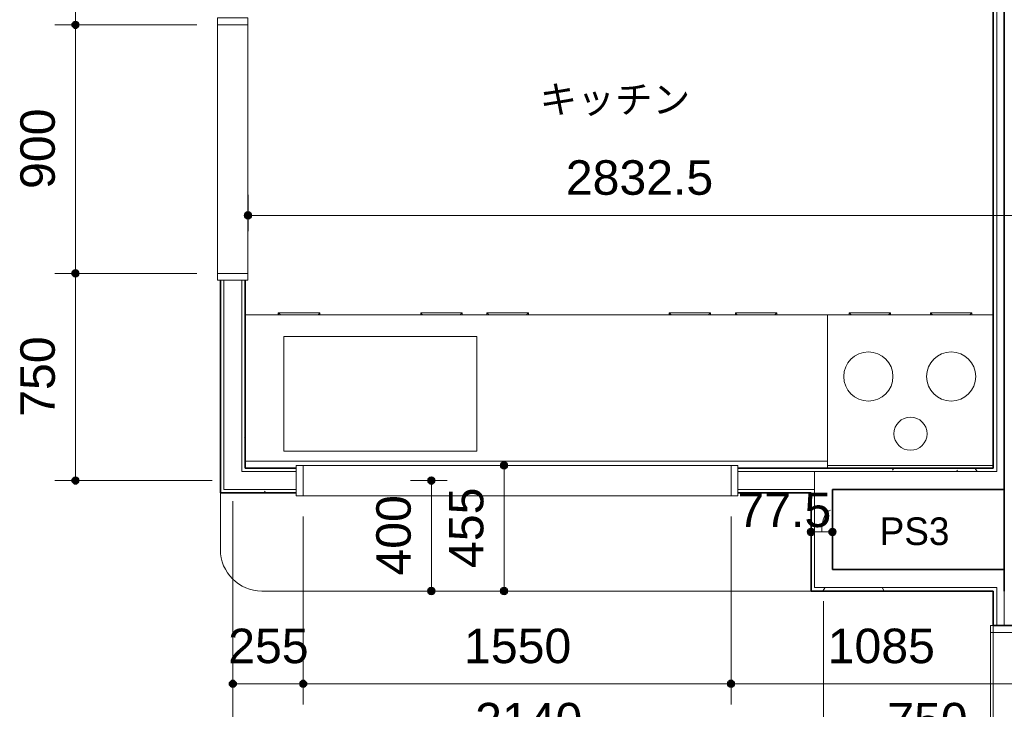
# Model space of a CAD drawing. Header units: millimetres. Extents: x -6159 to 97970, y -8550 to 14941.
# Tile 16 of 37: x 26415 to 29982, y -3255 to -758. Entities that reach past the tile are written whole.
import ezdxf

# ---------------------------------------------------------------- set-up
doc = ezdxf.new("R2010")
doc.units = ezdxf.units.MM
for name, color, linetype, lineweight in [('A-ANNO-DIMS', 211, 'Continuous', 9), ('A-ANNO-DIMS-50', 211, 'Continuous', 9), ('A-AREA-IDEN', 2, 'Continuous', 9), ('A-GENM', 13, 'Continuous', 18), ('A-GLAZ', 151, 'Continuous', 18), ('A-WALL', 113, 'Continuous', 18), ('A-WALL-PATT', 111, 'Continuous', 35), ('I-FURN', 30, 'Continuous', 18), ('P-SANR-FIXT', 6, 'Continuous', 18)]:
    doc.layers.add(name, color=color, linetype=linetype, lineweight=lineweight)
doc.styles.add('Arial', font='arial.ttf', dxfattribs={"height": 125})
doc.styles.add('MS UI Gothic', font='MS UI Gothic.ttf', dxfattribs={"height": 100})
doc.dimstyles.new('点線_-_2_5_mm', dxfattribs={"dimscale": 304.8, "dimtxt": 127.532425, "dimasz": 0.328084, "dimexe": 0.246063, "dimexo": 0.246063, "dimgap": 0.123031, "dimtad": 1, "dimdec": 1, "dimrnd": 0.1, "dimdsep": 46, "dimtxsty": 'Arial', "dimblk1": 'DOTSMALL', "dimblk2": 'DOTSMALL', "dimsah": 1, "dimcen": 0.09, "dimazin": 0, "dimtfac": 1, "dimtdec": 4, "dimtix": 1, "dimtmove": 0, "dimatfit": 3, "dimfxl": 1, "dimtvp": 1, "dimtolj": 1, "dimtzin": 0, "dimarcsym": 2})
doc.dimstyles.new('点線_-_2_5_mm_2', dxfattribs={"dimscale": 304.8, "dimtxt": 127.532425, "dimasz": 0.328084, "dimexe": 0.246063, "dimexo": 0.246063, "dimgap": 0.123031, "dimtad": 1, "dimdec": 1, "dimrnd": 0.1, "dimdsep": 46, "dimtxsty": 'Arial', "dimblk1": 'DOTSMALL', "dimblk2": 'DOTSMALL', "dimsah": 1, "dimcen": 0.09, "dimazin": 0, "dimtfac": 1, "dimtdec": 4, "dimtix": 1, "dimtmove": 1, "dimatfit": 3, "dimfxl": 1, "dimtvp": 1, "dimtolj": 1, "dimtzin": 0, "dimarcsym": 2})
pattern_1 = [(0, (21983.56, 0), (406.4, 101.6), [16.764, -288.036, 16.764, -288.036, -1625.6]), (0, (21983.56, 0), (406.4, 101.6), [-609.6, 16.764, -592.836, 16.764, -288.036, -711.2]), (0, (21983.56, 0), (406.4, 101.6), [-1524, 16.764, -186.436, 16.764, -491.236]), (120, (22135.96, 50.8), (-291.1882, 301.1527), [16.764, -288.036, 16.764, -288.036, -1625.6]), (120, (22135.96, 50.8), (-291.1882, 301.1527), [-609.6, 16.764, -592.836, 16.764, -288.036, -711.2]), (120, (22135.96, 50.8), (-291.1882, 301.1527), [-1524, 16.764, -186.436, 16.764, -491.236]), (240, (22186.76, 254), (-115.2118, -402.7527), [16.764, -288.036, 16.764, -288.036, -1625.6]), (240, (22186.76, 254), (-115.2118, -402.7527), [-609.6, 16.764, -592.836, 16.764, -288.036, -711.2]), (240, (22186.76, 254), (-115.2118, -402.7527), [-1524, 16.764, -186.436, 16.764, -491.236])]

# ---------------------------------------------------------------- blocks, each defined once
blk = doc.blocks.new('引違い腰窓_2枚 - W1100H1200-625735-印刷用2FL')
at = {"layer": 'A-GLAZ'}
for p, q in [((0, 267.5), (0, -307.5)), ((-595, 107.5), (595, 107.5)), ((-595, 92.5), (-595, 107.5)), ((595, 107.5), (595, 92.5)), ((-550, 40), (550, 40)), ((-575, -40), (-575, -142.5)), ((-550, -40), (550, -40)), ((-550, -142.5), (-550, -40)), ((550, -40), (550, -142.5)), ((575, -142.5), (575, -40)), ((-550, -142.5), (-575, -142.5)), ((-575, -142.5), (-550, -142.5)), ((550, -142.5), (-550, -142.5)), ((550, -142.5), (575, -142.5))]:
    blk.add_line(p, q, dxfattribs=at)
at = {"layer": 'A-GLAZ', "lineweight": 25}
for p, q in [((-575, 40), (-575, -40)), ((-550, 40), (-575, 40)), ((-550, -40), (-550, 40)), ((550, -40), (550, 40)), ((550, 40), (575, 40)), ((575, 40), (575, -40)), ((-550, 30), (-510, 30)), ((-510, 0), (-550, 0)), ((-510, 30), (-510, 0)), ((-20, 15), (-510, 15)), ((-20, 0), (-20, 30)), ((-20, 30), (20, 30)), ((-20, 0), (-20, -30)), ((20, 0), (-20, 0)), ((20, 30), (20, 0)), ((20, -30), (20, 0)), ((510, 0), (510, -30)), ((550, 0), (510, 0)), ((-20, -30), (20, -30)), ((20, -15), (510, -15)), ((510, -30), (550, -30)), ((-575, -40), (-550, -40)), ((575, -40), (550, -40))]:
    blk.add_line(p, q, dxfattribs=at)
blk = doc.blocks.new('開口枠 - 鋼製 1 - W900H2200-707614-印刷用2FL')
at = {"layer": 'A-GENM'}
for p, q in [((-350, 55), (600, 55)), ((-350, 55), (-350, -55)), ((-325, -55), (-325, 55)), ((575, -55), (575, 55)), ((600, -55), (600, 55)), ((-350, -55), (600, -55))]:
    blk.add_line(p, q, dxfattribs=at)
blk = doc.blocks.new('システムキッチンIH - システムキッチンIH_W2710-574555-印刷用2FL')
at = {"layer": 'P-SANR-FIXT'}
for p, q in [((-600, 555), (-2710, 555)), ((-2589.3, 562.6), (-2591.3, 562.6)), ((-2591.3, 562.6), (-2591.3, 555)), ((-2439.3, 562.6), (-2589.3, 562.6)), ((-2589.3, 562.6), (-2589.3, 555)), ((-2439.3, 555), (-2439.3, 562.6)), ((-1924.3, 562.6), (-2074.3, 562.6)), ((-2074.3, 562.6), (-2074.3, 555)), ((-1924.3, 555), (-1924.3, 562.6)), ((-1684.3, 562.6), (-1834.3, 562.6)), ((-1834.3, 562.6), (-1834.3, 555)), ((-1684.3, 555), (-1684.3, 562.6)), ((-1024.3, 562.6), (-1174.3, 562.6)), ((-1174.3, 562.6), (-1174.3, 555)), ((-1024.3, 555), (-1024.3, 562.6)), ((-784.3, 562.6), (-934.3, 562.6)), ((-934.3, 562.6), (-934.3, 555)), ((-784.3, 555), (-784.3, 562.6)), ((0, 555), (-600, 555)), ((-600, 555), (-600, 25)), ((-600, 25), (-600, 555)), ((-522.2, 562.6), (-522.2, 555)), ((-372.2, 562.6), (-522.2, 562.6)), ((-372.2, 555), (-372.2, 562.6)), ((-227.7, 562.6), (-227.7, 555)), ((-77.7, 562.6), (-227.7, 562.6)), ((-77.7, 555), (-77.7, 562.6)), ((-2570.5, 476.4), (-2570.5, 61.5)), ((-1870.5, 476.4), (-2570.5, 476.4)), ((-1870.5, 61.5), (-1870.5, 476.4)), ((-2570.5, 61.5), (-1870.5, 61.5)), ((-600, 25), (-2710, 25)), ((-600, 25), (-600, 0)), ((0, 9.8), (-600, 9.8)), ((-600, 9.8), (-600, 0))]:
    blk.add_line(p, q, dxfattribs=at)
for centre, radius, start, end in [((-452.5, 331.7), 89.1, 0, 180), ((-152.5, 331.7), 89.1, 0, 180), ((-452.5, 331.7), 89.1, 180, 360), ((-152.5, 331.7), 89.1, 180, 360), ((-300, 124.5), 60, 0, 180), ((-300, 124.5), 60, 180, 360)]:
    blk.add_arc(centre, radius, start, end, dxfattribs=at)
for points, knots in [([(-2591.3, 562.6), (-2591.3, 562.6), (-2591.3, 562.5), (-2591, 562.2), (-2590.7, 561.9), (-2590.4, 561.6), (-2590.1, 561.4), (-2590, 561.2), (-2589.9, 561.1)], [0, 0, 0, 0, 0.0833333, 0.125, 0.1666667, 0.2083333, 0.2291667, 0.25, 0.25, 0.25, 0.25]), ([(-2589.3, 562.6), (-2589.3, 562.6), (-2589.2, 562.5), (-2589, 562.2), (-2588.7, 561.9), (-2588.4, 561.6), (-2588.1, 561.4), (-2587.8, 561.1), (-2587.4, 560.6), (-2586.9, 560.2), (-2586.5, 559.8), (-2586.2, 559.5), (-2585.9, 559.2), (-2585.6, 558.9), (-2585.3, 558.6), (-2585, 558.2), (-2584.6, 557.9), (-2584.3, 557.6), (-2584, 557.3), (-2583.7, 556.9), (-2583.3, 556.6), (-2583, 556.3), (-2582.7, 556), (-2582.4, 555.7), (-2582.1, 555.4), (-2581.9, 555.2), (-2581.8, 555.1)], [0, 0, 0, 0, 0.0833333, 0.125, 0.1666667, 0.2083333, 0.2291667, 0.25, 0.2916667, 0.3333333, 0.3541667, 0.375, 0.3958333, 0.4166667, 0.4375, 0.4583333, 0.4791667, 0.5, 0.5208333, 0.5416667, 0.5625, 0.5833333, 0.6041667, 0.625, 0.6458333, 0.6666667, 0.6666667, 0.6666667, 0.6666667]), ([(-2439.3, 562.6), (-2439.3, 562.6), (-2439.4, 562.5), (-2439.7, 562.2), (-2440, 561.9), (-2440.3, 561.6), (-2440.6, 561.4), (-2440.9, 561.1), (-2441.3, 560.6), (-2441.7, 560.2), (-2442.1, 559.8), (-2442.4, 559.5), (-2442.7, 559.2), (-2443, 558.9), (-2443.3, 558.6), (-2443.7, 558.2), (-2444, 557.9), (-2444.3, 557.6), (-2444.7, 557.3), (-2445, 556.9), (-2445.3, 556.6), (-2445.6, 556.3), (-2445.9, 556), (-2446.2, 555.7), (-2446.5, 555.4), (-2446.7, 555.2), (-2446.8, 555.1)], [0, 0, 0, 0, 0.0833333, 0.125, 0.1666667, 0.2083333, 0.2291667, 0.25, 0.2916667, 0.3333333, 0.3541667, 0.375, 0.3958333, 0.4166667, 0.4375, 0.4583333, 0.4791667, 0.5, 0.5208333, 0.5416667, 0.5625, 0.5833333, 0.6041667, 0.625, 0.6458333, 0.6666667, 0.6666667, 0.6666667, 0.6666667]), ([(-2074.3, 562.6), (-2074.3, 562.6), (-2074.2, 562.5), (-2074, 562.2), (-2073.7, 561.9), (-2073.4, 561.6), (-2073.1, 561.4), (-2072.8, 561.1), (-2072.4, 560.6), (-2071.9, 560.2), (-2071.5, 559.8), (-2071.2, 559.5), (-2070.9, 559.2), (-2070.6, 558.9), (-2070.3, 558.6), (-2070, 558.2), (-2069.6, 557.9), (-2069.3, 557.6), (-2069, 557.3), (-2068.7, 556.9), (-2068.3, 556.6), (-2068, 556.3), (-2067.7, 556), (-2067.4, 555.7), (-2067.1, 555.4), (-2066.9, 555.2), (-2066.8, 555.1)], [0, 0, 0, 0, 0.0833333, 0.125, 0.1666667, 0.2083333, 0.2291667, 0.25, 0.2916667, 0.3333333, 0.3541667, 0.375, 0.3958333, 0.4166667, 0.4375, 0.4583333, 0.4791667, 0.5, 0.5208333, 0.5416667, 0.5625, 0.5833333, 0.6041667, 0.625, 0.6458333, 0.6666667, 0.6666667, 0.6666667, 0.6666667]), ([(-1924.3, 562.6), (-1924.3, 562.6), (-1924.4, 562.5), (-1924.7, 562.2), (-1925, 561.9), (-1925.3, 561.6), (-1925.6, 561.4), (-1925.9, 561.1), (-1926.3, 560.6), (-1926.7, 560.2), (-1927.1, 559.8), (-1927.4, 559.5), (-1927.7, 559.2), (-1928, 558.9), (-1928.3, 558.6), (-1928.7, 558.2), (-1929, 557.9), (-1929.3, 557.6), (-1929.7, 557.3), (-1930, 556.9), (-1930.3, 556.6), (-1930.6, 556.3), (-1930.9, 556), (-1931.2, 555.7), (-1931.5, 555.4), (-1931.7, 555.2), (-1931.8, 555.1)], [0, 0, 0, 0, 0.0833333, 0.125, 0.1666667, 0.2083333, 0.2291667, 0.25, 0.2916667, 0.3333333, 0.3541667, 0.375, 0.3958333, 0.4166667, 0.4375, 0.4583333, 0.4791667, 0.5, 0.5208333, 0.5416667, 0.5625, 0.5833333, 0.6041667, 0.625, 0.6458333, 0.6666667, 0.6666667, 0.6666667, 0.6666667]), ([(-1834.3, 562.6), (-1834.3, 562.6), (-1834.2, 562.5), (-1834, 562.2), (-1833.7, 561.9), (-1833.4, 561.6), (-1833.1, 561.4), (-1832.8, 561.1), (-1832.4, 560.6), (-1831.9, 560.2), (-1831.5, 559.8), (-1831.2, 559.5), (-1830.9, 559.2), (-1830.6, 558.9), (-1830.3, 558.6), (-1830, 558.2), (-1829.6, 557.9), (-1829.3, 557.6), (-1829, 557.3), (-1828.7, 556.9), (-1828.3, 556.6), (-1828, 556.3), (-1827.7, 556), (-1827.4, 555.7), (-1827.1, 555.4), (-1826.9, 555.2), (-1826.8, 555.1)], [0, 0, 0, 0, 0.0833333, 0.125, 0.1666667, 0.2083333, 0.2291667, 0.25, 0.2916667, 0.3333333, 0.3541667, 0.375, 0.3958333, 0.4166667, 0.4375, 0.4583333, 0.4791667, 0.5, 0.5208333, 0.5416667, 0.5625, 0.5833333, 0.6041667, 0.625, 0.6458333, 0.6666667, 0.6666667, 0.6666667, 0.6666667]), ([(-1684.3, 562.6), (-1684.3, 562.6), (-1684.4, 562.5), (-1684.7, 562.2), (-1685, 561.9), (-1685.3, 561.6), (-1685.6, 561.4), (-1685.9, 561.1), (-1686.3, 560.6), (-1686.7, 560.2), (-1687.1, 559.8), (-1687.4, 559.5), (-1687.7, 559.2), (-1688, 558.9), (-1688.3, 558.6), (-1688.7, 558.2), (-1689, 557.9), (-1689.3, 557.6), (-1689.7, 557.3), (-1690, 556.9), (-1690.3, 556.6), (-1690.6, 556.3), (-1690.9, 556), (-1691.2, 555.7), (-1691.5, 555.4), (-1691.7, 555.2), (-1691.8, 555.1)], [0, 0, 0, 0, 0.0833333, 0.125, 0.1666667, 0.2083333, 0.2291667, 0.25, 0.2916667, 0.3333333, 0.3541667, 0.375, 0.3958333, 0.4166667, 0.4375, 0.4583333, 0.4791667, 0.5, 0.5208333, 0.5416667, 0.5625, 0.5833333, 0.6041667, 0.625, 0.6458333, 0.6666667, 0.6666667, 0.6666667, 0.6666667]), ([(-1174.3, 562.6), (-1174.3, 562.6), (-1174.2, 562.5), (-1174, 562.2), (-1173.7, 561.9), (-1173.4, 561.6), (-1173.1, 561.4), (-1172.8, 561.1), (-1172.4, 560.6), (-1171.9, 560.2), (-1171.5, 559.8), (-1171.2, 559.5), (-1170.9, 559.2), (-1170.6, 558.9), (-1170.3, 558.6), (-1170, 558.2), (-1169.6, 557.9), (-1169.3, 557.6), (-1169, 557.3), (-1168.7, 556.9), (-1168.3, 556.6), (-1168, 556.3), (-1167.7, 556), (-1167.4, 555.7), (-1167.1, 555.4), (-1166.9, 555.2), (-1166.8, 555.1)], [0, 0, 0, 0, 0.0833333, 0.125, 0.1666667, 0.2083333, 0.2291667, 0.25, 0.2916667, 0.3333333, 0.3541667, 0.375, 0.3958333, 0.4166667, 0.4375, 0.4583333, 0.4791667, 0.5, 0.5208333, 0.5416667, 0.5625, 0.5833333, 0.6041667, 0.625, 0.6458333, 0.6666667, 0.6666667, 0.6666667, 0.6666667]), ([(-1024.3, 562.6), (-1024.3, 562.6), (-1024.4, 562.5), (-1024.7, 562.2), (-1025, 561.9), (-1025.3, 561.6), (-1025.6, 561.4), (-1025.9, 561.1), (-1026.3, 560.6), (-1026.7, 560.2), (-1027.1, 559.8), (-1027.4, 559.5), (-1027.7, 559.2), (-1028, 558.9), (-1028.3, 558.6), (-1028.7, 558.2), (-1029, 557.9), (-1029.3, 557.6), (-1029.7, 557.3), (-1030, 556.9), (-1030.3, 556.6), (-1030.6, 556.3), (-1030.9, 556), (-1031.2, 555.7), (-1031.5, 555.4), (-1031.7, 555.2), (-1031.8, 555.1)], [0, 0, 0, 0, 0.0833333, 0.125, 0.1666667, 0.2083333, 0.2291667, 0.25, 0.2916667, 0.3333333, 0.3541667, 0.375, 0.3958333, 0.4166667, 0.4375, 0.4583333, 0.4791667, 0.5, 0.5208333, 0.5416667, 0.5625, 0.5833333, 0.6041667, 0.625, 0.6458333, 0.6666667, 0.6666667, 0.6666667, 0.6666667]), ([(-934.3, 562.6), (-934.3, 562.6), (-934.2, 562.5), (-934, 562.2), (-933.7, 561.9), (-933.4, 561.6), (-933.1, 561.4), (-932.8, 561.1), (-932.4, 560.6), (-931.9, 560.2), (-931.5, 559.8), (-931.2, 559.5), (-930.9, 559.2), (-930.6, 558.9), (-930.3, 558.6), (-930, 558.2), (-929.6, 557.9), (-929.3, 557.6), (-929, 557.3), (-928.7, 556.9), (-928.3, 556.6), (-928, 556.3), (-927.7, 556), (-927.4, 555.7), (-927.1, 555.4), (-926.9, 555.2), (-926.8, 555.1)], [0, 0, 0, 0, 0.0833333, 0.125, 0.1666667, 0.2083333, 0.2291667, 0.25, 0.2916667, 0.3333333, 0.3541667, 0.375, 0.3958333, 0.4166667, 0.4375, 0.4583333, 0.4791667, 0.5, 0.5208333, 0.5416667, 0.5625, 0.5833333, 0.6041667, 0.625, 0.6458333, 0.6666667, 0.6666667, 0.6666667, 0.6666667]), ([(-784.3, 562.6), (-784.3, 562.6), (-784.4, 562.5), (-784.7, 562.2), (-785, 561.9), (-785.3, 561.6), (-785.6, 561.4), (-785.9, 561.1), (-786.3, 560.6), (-786.7, 560.2), (-787.1, 559.8), (-787.4, 559.5), (-787.7, 559.2), (-788, 558.9), (-788.3, 558.6), (-788.7, 558.2), (-789, 557.9), (-789.3, 557.6), (-789.7, 557.3), (-790, 556.9), (-790.3, 556.6), (-790.6, 556.3), (-790.9, 556), (-791.2, 555.7), (-791.5, 555.4), (-791.7, 555.2), (-791.8, 555.1)], [0, 0, 0, 0, 0.0833333, 0.125, 0.1666667, 0.2083333, 0.2291667, 0.25, 0.2916667, 0.3333333, 0.3541667, 0.375, 0.3958333, 0.4166667, 0.4375, 0.4583333, 0.4791667, 0.5, 0.5208333, 0.5416667, 0.5625, 0.5833333, 0.6041667, 0.625, 0.6458333, 0.6666667, 0.6666667, 0.6666667, 0.6666667]), ([(-514.7, 555.1), (-514.8, 555.2), (-515, 555.4), (-515.3, 555.7), (-515.6, 556), (-515.9, 556.3), (-516.2, 556.6), (-516.5, 556.9), (-516.8, 557.3), (-517.2, 557.6), (-517.5, 557.9), (-517.8, 558.2), (-518.1, 558.6), (-518.5, 558.9), (-518.8, 559.2), (-519.1, 559.5), (-519.4, 559.8), (-519.7, 560.1), (-519.9, 560.4), (-520.3, 560.7), (-520.6, 561.1), (-520.9, 561.4), (-521.2, 561.6), (-521.5, 561.9), (-521.8, 562.2), (-522.1, 562.5), (-522.2, 562.6), (-522.2, 562.6)], [0.3333333, 0.3333333, 0.3333333, 0.3333333, 0.3541667, 0.375, 0.3958333, 0.4166667, 0.4375, 0.4583333, 0.4791667, 0.5, 0.5208333, 0.5416667, 0.5625, 0.5833333, 0.6041667, 0.625, 0.6458333, 0.6666667, 0.6875, 0.7083333, 0.75, 0.7708333, 0.7916667, 0.8333333, 0.875, 0.9166667, 1, 1, 1, 1]), ([(-379.7, 555.1), (-379.6, 555.2), (-379.4, 555.4), (-379.1, 555.7), (-378.8, 556), (-378.5, 556.3), (-378.1, 556.6), (-377.8, 556.9), (-377.5, 557.3), (-377.2, 557.6), (-376.8, 557.9), (-376.5, 558.2), (-376.2, 558.6), (-375.9, 558.9), (-375.6, 559.2), (-375.3, 559.5), (-375, 559.8), (-374.7, 560.1), (-374.4, 560.4), (-374, 560.7), (-373.7, 561.1), (-373.4, 561.4), (-373.1, 561.6), (-372.8, 561.9), (-372.5, 562.2), (-372.3, 562.5), (-372.2, 562.6), (-372.2, 562.6)], [0.3333333, 0.3333333, 0.3333333, 0.3333333, 0.3541667, 0.375, 0.3958333, 0.4166667, 0.4375, 0.4583333, 0.4791667, 0.5, 0.5208333, 0.5416667, 0.5625, 0.5833333, 0.6041667, 0.625, 0.6458333, 0.6666667, 0.6875, 0.7083333, 0.75, 0.7708333, 0.7916667, 0.8333333, 0.875, 0.9166667, 1, 1, 1, 1]), ([(-220.2, 555.1), (-220.3, 555.2), (-220.4, 555.4), (-220.7, 555.7), (-221.1, 556), (-221.4, 556.3), (-221.7, 556.6), (-222, 556.9), (-222.3, 557.3), (-222.7, 557.6), (-223, 557.9), (-223.3, 558.2), (-223.6, 558.6), (-224, 558.9), (-224.3, 559.2), (-224.6, 559.5), (-224.9, 559.8), (-225.2, 560.1), (-225.4, 560.4), (-225.8, 560.7), (-226.1, 561.1), (-226.4, 561.4), (-226.7, 561.6), (-227, 561.9), (-227.3, 562.2), (-227.6, 562.5), (-227.7, 562.6), (-227.7, 562.6)], [0.3333333, 0.3333333, 0.3333333, 0.3333333, 0.3541667, 0.375, 0.3958333, 0.4166667, 0.4375, 0.4583333, 0.4791667, 0.5, 0.5208333, 0.5416667, 0.5625, 0.5833333, 0.6041667, 0.625, 0.6458333, 0.6666667, 0.6875, 0.7083333, 0.75, 0.7708333, 0.7916667, 0.8333333, 0.875, 0.9166667, 1, 1, 1, 1]), ([(-85.2, 555.1), (-85.1, 555.2), (-84.9, 555.4), (-84.6, 555.7), (-84.3, 556), (-84, 556.3), (-83.6, 556.6), (-83.3, 556.9), (-83, 557.3), (-82.7, 557.6), (-82.3, 557.9), (-82, 558.2), (-81.7, 558.6), (-81.4, 558.9), (-81.1, 559.2), (-80.7, 559.5), (-80.4, 559.8), (-80.2, 560.1), (-79.9, 560.4), (-79.5, 560.7), (-79.2, 561.1), (-78.9, 561.4), (-78.6, 561.6), (-78.3, 561.9), (-78, 562.2), (-77.7, 562.5), (-77.7, 562.6), (-77.7, 562.6)], [0.3333333, 0.3333333, 0.3333333, 0.3333333, 0.3541667, 0.375, 0.3958333, 0.4166667, 0.4375, 0.4583333, 0.4791667, 0.5, 0.5208333, 0.5416667, 0.5625, 0.5833333, 0.6041667, 0.625, 0.6458333, 0.6666667, 0.6875, 0.7083333, 0.75, 0.7708333, 0.7916667, 0.8333333, 0.875, 0.9166667, 1, 1, 1, 1])]:
    blk.add_open_spline(points, degree=3, knots=knots, dxfattribs=at)
blk = doc.blocks.new('キッチンカウンター - キッチンカウンター-457465-印刷用2FL')
at = {"layer": 'I-FURN'}
for p, q in [((-2140, -90), (-2140, -295)), ((-1990, -445), (0, -445))]:
    blk.add_line(p, q, dxfattribs=at)
blk.add_arc((-1990, -295), 150, 180, 270, dxfattribs=at)
blk = doc.blocks.new('開口枠 - 鋼製 1 - W1550H700-707613-印刷用2FL')
at = {"layer": 'A-GENM'}
for p, q in [((-675, 55), (925, 55)), ((-675, 55), (-675, -55)), ((-650, -55), (-650, 55)), ((900, -55), (900, 55)), ((925, -55), (925, 55)), ((-675, -55), (925, -55))]:
    blk.add_line(p, q, dxfattribs=at)
blk = doc.blocks.new('DIMBLOCK72-印刷用2FL')
at = {"layer": 'A-ANNO-DIMS-50', "lineweight": 35}
h = blk.add_hatch(color=256, dxfattribs=at)
edge = h.paths.add_edge_path()
edge.add_arc((27241.8, -1466.4), 12.5, 0, 360)
h = blk.add_hatch(color=256, dxfattribs=at)
edge = h.paths.add_edge_path()
edge.add_arc((30074.3, -1466.4), 12.5, 0, 360)
at = {"layer": 'A-ANNO-DIMS-50'}
for p, q in [((27241.8, -1466.4), (27241.8, -1391.4)), ((30074.3, -1466.4), (30074.3, -1391.4)), ((27241.8, -1466.4), (30074.3, -1466.4)), ((27241.8, -1466.4), (27241.8, -1523.7)), ((30074.3, -1466.4), (30074.3, -1523.7))]:
    blk.add_line(p, q, dxfattribs=at)
at = {"layer": 'A-ANNO-DIMS-50', "lineweight": 35}
for centre in [(27241.8, -1466.4), (30074.3, -1466.4)]:
    blk.add_circle(centre, 12.5, dxfattribs=at)
at = {"layer": 'A-ANNO-DIMS-50', "color": 0, "insert": (28393.2, -1266.6), "char_height": 125, "width": 635.7, "attachment_point": 1, "line_spacing_factor": 0.941778, "style": 'Arial'}
blk.add_mtext('2832.5', dxfattribs=at)
blk = doc.blocks.new('_DotSmall')
at = {"color": 0, "linetype": 'ByBlock', "const_width": 0.5}
blk.add_lwpolyline([(-0.0625, 0, 1), (0.0625, 0, 1)], format="xyb", close=True, dxfattribs=at)
blk = doc.blocks.new('DIMBLOCK165-印刷用2FL')
at = {"layer": 'A-ANNO-DIMS-50', "lineweight": 35}
h = blk.add_hatch(color=256, dxfattribs=at)
edge = h.paths.add_edge_path()
edge.add_arc((30761.6, -2781.4), 12.5, 0, 360)
h = blk.add_hatch(color=256, dxfattribs=at)
edge = h.paths.add_edge_path()
edge.add_arc((30761.6, -4926.4), 12.5, 0, 360)
at = {"layer": 'A-ANNO-DIMS-50'}
for p, q in [((30761.6, -2781.4), (30056.8, -2781.4)), ((30761.6, -2781.4), (30761.6, -4926.4)), ((30761.6, -2781.4), (30836.6, -2781.4)), ((30761.6, -4926.4), (30149.3, -4926.4)), ((30761.6, -4926.4), (30836.6, -4926.4))]:
    blk.add_line(p, q, dxfattribs=at)
at = {"layer": 'A-ANNO-DIMS-50', "lineweight": 35}
for centre in [(30761.6, -2781.4), (30761.6, -4926.4)]:
    blk.add_circle(centre, 12.5, dxfattribs=at)
at = {"layer": 'A-ANNO-DIMS-50', "color": 0, "insert": (30561.8, -4046.2), "char_height": 125, "width": 461.471, "attachment_point": 1, "rotation": 90, "line_spacing_factor": 0.941778, "style": 'Arial'}
blk.add_mtext('2145', dxfattribs=at)
blk = doc.blocks.new('DIMBLOCK175-印刷用2FL')
at = {"layer": 'A-ANNO-DIMS-50', "lineweight": 35}
h = blk.add_hatch(color=256, dxfattribs=at)
edge = h.paths.add_edge_path()
edge.add_arc((26616.7, -1676.4), 12.5, 0, 360)
h = blk.add_hatch(color=256, dxfattribs=at)
edge = h.paths.add_edge_path()
edge.add_arc((26616.7, -2426.4), 12.5, 0, 360)
at = {"layer": 'A-ANNO-DIMS-50'}
for p, q in [((26616.7, -1676.4), (26541.7, -1676.4)), ((26616.7, -2426.4), (26616.7, -1676.4)), ((26616.7, -1676.4), (27056.8, -1676.4)), ((26616.7, -2426.4), (26541.7, -2426.4)), ((26616.7, -2426.4), (27111.8, -2426.4))]:
    blk.add_line(p, q, dxfattribs=at)
at = {"layer": 'A-ANNO-DIMS-50', "lineweight": 35}
for centre in [(26616.7, -1676.4), (26616.7, -2426.4)]:
    blk.add_circle(centre, 12.5, dxfattribs=at)
at = {"layer": 'A-ANNO-DIMS-50', "color": 0, "insert": (26416.9, -2195.6), "char_height": 125, "width": 346.103, "attachment_point": 1, "rotation": 90, "line_spacing_factor": 0.941778, "style": 'Arial'}
blk.add_mtext('750', dxfattribs=at)
blk = doc.blocks.new('DIMBLOCK176-印刷用2FL')
at = {"layer": 'A-ANNO-DIMS-50', "lineweight": 35}
h = blk.add_hatch(color=256, dxfattribs=at)
edge = h.paths.add_edge_path()
edge.add_arc((26616.7, -776.4), 12.5, 0, 360)
h = blk.add_hatch(color=256, dxfattribs=at)
edge = h.paths.add_edge_path()
edge.add_arc((26616.7, -1676.4), 12.5, 0, 360)
at = {"layer": 'A-ANNO-DIMS-50'}
for p, q in [((26616.7, -776.4), (26541.7, -776.4)), ((26616.7, -1676.4), (26616.7, -776.4)), ((26616.7, -776.4), (27056.8, -776.4)), ((26616.7, -1676.4), (26541.7, -1676.4)), ((26616.7, -1676.4), (27056.8, -1676.4))]:
    blk.add_line(p, q, dxfattribs=at)
at = {"layer": 'A-ANNO-DIMS-50', "lineweight": 35}
for centre in [(26616.7, -776.4), (26616.7, -1676.4)]:
    blk.add_circle(centre, 12.5, dxfattribs=at)
at = {"layer": 'A-ANNO-DIMS-50', "color": 0, "insert": (26416.9, -1370.6), "char_height": 125, "width": 346.103, "attachment_point": 1, "rotation": 90, "line_spacing_factor": 0.941778, "style": 'Arial'}
blk.add_mtext('900', dxfattribs=at)
blk = doc.blocks.new('DIMBLOCK177-印刷用2FL')
at = {"layer": 'A-ANNO-DIMS-50', "lineweight": 35}
h = blk.add_hatch(color=256, dxfattribs=at)
edge = h.paths.add_edge_path()
edge.add_arc((26616.7, -176.4), 12.5, 0, 360)
h = blk.add_hatch(color=256, dxfattribs=at)
edge = h.paths.add_edge_path()
edge.add_arc((26616.7, -776.4), 12.5, 0, 360)
at = {"layer": 'A-ANNO-DIMS-50'}
for p, q in [((26616.7, -176.4), (26541.7, -176.4)), ((26616.7, -776.4), (26616.7, -176.4)), ((26616.7, -176.4), (27111.8, -176.4)), ((26616.7, -776.4), (26541.7, -776.4)), ((26616.7, -776.4), (27056.8, -776.4))]:
    blk.add_line(p, q, dxfattribs=at)
at = {"layer": 'A-ANNO-DIMS-50', "lineweight": 35}
for centre in [(26616.7, -176.4), (26616.7, -776.4)]:
    blk.add_circle(centre, 12.5, dxfattribs=at)
at = {"layer": 'A-ANNO-DIMS-50', "color": 0, "insert": (26416.9, -620.6), "char_height": 125, "width": 346.103, "attachment_point": 1, "rotation": 90, "line_spacing_factor": 0.941778, "style": 'Arial'}
blk.add_mtext('600', dxfattribs=at)
blk = doc.blocks.new('DIMBLOCK181-印刷用2FL')
at = {"layer": 'A-ANNO-DIMS-50', "lineweight": 35}
h = blk.add_hatch(color=256, dxfattribs=at)
edge = h.paths.add_edge_path()
edge.add_arc((27186.8, -3162.4), 12.5, 0, 360)
h = blk.add_hatch(color=256, dxfattribs=at)
edge = h.paths.add_edge_path()
edge.add_arc((27441.8, -3162.4), 12.5, 0, 360)
at = {"layer": 'A-ANNO-DIMS-50'}
for p, q in [((27186.8, -3162.4), (27186.8, -2501.4)), ((27441.8, -3162.4), (27441.8, -2556.4)), ((27186.8, -3162.4), (27441.8, -3162.4)), ((27186.8, -3162.4), (27186.8, -3237.4)), ((27441.8, -3162.4), (27441.8, -3237.4))]:
    blk.add_line(p, q, dxfattribs=at)
at = {"layer": 'A-ANNO-DIMS-50', "lineweight": 35}
for centre in [(27186.8, -3162.4), (27441.8, -3162.4)]:
    blk.add_circle(centre, 12.5, dxfattribs=at)
at = {"layer": 'A-ANNO-DIMS-50', "color": 0, "insert": (27170.1, -2962.7), "char_height": 125, "width": 346.103, "attachment_point": 1, "line_spacing_factor": 0.941778, "style": 'Arial'}
blk.add_mtext('255', dxfattribs=at)
blk = doc.blocks.new('DIMBLOCK182-印刷用2FL')
at = {"layer": 'A-ANNO-DIMS-50', "lineweight": 35}
h = blk.add_hatch(color=256, dxfattribs=at)
edge = h.paths.add_edge_path()
edge.add_arc((27441.8, -3162.4), 12.5, 0, 360)
h = blk.add_hatch(color=256, dxfattribs=at)
edge = h.paths.add_edge_path()
edge.add_arc((28991.8, -3162.4), 12.5, 0, 360)
at = {"layer": 'A-ANNO-DIMS-50'}
for p, q in [((27441.8, -3162.4), (27441.8, -2556.4)), ((28991.8, -3162.4), (28991.8, -2556.4)), ((27441.8, -3162.4), (28991.8, -3162.4)), ((27441.8, -3162.4), (27441.8, -3237.4)), ((28991.8, -3162.4), (28991.8, -3237.4))]:
    blk.add_line(p, q, dxfattribs=at)
at = {"layer": 'A-ANNO-DIMS-50', "lineweight": 35}
for centre in [(27441.8, -3162.4), (28991.8, -3162.4)]:
    blk.add_circle(centre, 12.5, dxfattribs=at)
at = {"layer": 'A-ANNO-DIMS-50', "color": 0, "insert": (28024.5, -2962.7), "char_height": 125, "width": 461.471, "attachment_point": 1, "line_spacing_factor": 0.941778, "style": 'Arial'}
blk.add_mtext('1550', dxfattribs=at)
blk = doc.blocks.new('DIMBLOCK183-印刷用2FL')
at = {"layer": 'A-ANNO-DIMS-50', "lineweight": 35}
h = blk.add_hatch(color=256, dxfattribs=at)
edge = h.paths.add_edge_path()
edge.add_arc((28991.8, -3162.4), 12.5, 0, 360)
h = blk.add_hatch(color=256, dxfattribs=at)
edge = h.paths.add_edge_path()
edge.add_arc((30076.8, -3162.4), 12.5, 0, 360)
at = {"layer": 'A-ANNO-DIMS-50'}
for p, q in [((28991.8, -3162.4), (28991.8, -2556.4)), ((30076.8, -3162.4), (30076.8, -3087.4)), ((28991.8, -3162.4), (30076.8, -3162.4)), ((28991.8, -3162.4), (28991.8, -3237.4)), ((30076.8, -3162.4), (30076.8, -3219.8))]:
    blk.add_line(p, q, dxfattribs=at)
at = {"layer": 'A-ANNO-DIMS-50', "lineweight": 35}
for centre in [(28991.8, -3162.4), (30076.8, -3162.4)]:
    blk.add_circle(centre, 12.5, dxfattribs=at)
at = {"layer": 'A-ANNO-DIMS-50', "color": 0, "insert": (29342, -2962.7), "char_height": 125, "width": 461.471, "attachment_point": 1, "line_spacing_factor": 0.941778, "style": 'Arial'}
blk.add_mtext('1085', dxfattribs=at)
blk = doc.blocks.new('DIMBLOCK184-印刷用2FL')
at = {"layer": 'A-ANNO-DIMS-50', "lineweight": 35}
h = blk.add_hatch(color=256, dxfattribs=at)
edge = h.paths.add_edge_path()
edge.add_arc((27186.8, -3431.3), 12.5, 0, 360)
h = blk.add_hatch(color=256, dxfattribs=at)
edge = h.paths.add_edge_path()
edge.add_arc((29326.8, -3431.3), 12.5, 0, 360)
at = {"layer": 'A-ANNO-DIMS-50'}
for p, q in [((27186.8, -3431.3), (27186.8, -2501.4)), ((29326.8, -3431.3), (29326.8, -2862.6)), ((27186.8, -3431.3), (29326.8, -3431.3)), ((27186.8, -3431.3), (27186.8, -3506.3)), ((29326.8, -3431.3), (29326.8, -3506.3))]:
    blk.add_line(p, q, dxfattribs=at)
at = {"layer": 'A-ANNO-DIMS-50', "lineweight": 35}
for centre in [(27186.8, -3431.3), (29326.8, -3431.3)]:
    blk.add_circle(centre, 12.5, dxfattribs=at)
at = {"layer": 'A-ANNO-DIMS-50', "color": 0, "insert": (28064.5, -3231.5), "char_height": 125, "width": 461.471, "attachment_point": 1, "line_spacing_factor": 0.941778, "style": 'Arial'}
blk.add_mtext('2140', dxfattribs=at)
blk = doc.blocks.new('DIMBLOCK185-印刷用2FL')
at = {"layer": 'A-ANNO-DIMS-50', "lineweight": 35}
h = blk.add_hatch(color=256, dxfattribs=at)
edge = h.paths.add_edge_path()
edge.add_arc((29326.8, -3431.3), 12.5, 0, 360)
h = blk.add_hatch(color=256, dxfattribs=at)
edge = h.paths.add_edge_path()
edge.add_arc((30076.8, -3431.3), 12.5, 0, 360)
at = {"layer": 'A-ANNO-DIMS-50'}
for p, q in [((29326.8, -3431.3), (29326.8, -2862.6)), ((30076.8, -3431.3), (30076.8, -2901.4)), ((29326.8, -3431.3), (30076.8, -3431.3)), ((29326.8, -3431.3), (29326.8, -3506.3)), ((30076.8, -3431.3), (30076.8, -3506.3))]:
    blk.add_line(p, q, dxfattribs=at)
at = {"layer": 'A-ANNO-DIMS-50', "lineweight": 35}
for centre in [(29326.8, -3431.3), (30076.8, -3431.3)]:
    blk.add_circle(centre, 12.5, dxfattribs=at)
at = {"layer": 'A-ANNO-DIMS-50', "color": 0, "insert": (29557.6, -3231.5), "char_height": 125, "width": 346.103, "attachment_point": 1, "line_spacing_factor": 0.941778, "style": 'Arial'}
blk.add_mtext('750', dxfattribs=at)
blk = doc.blocks.new('DIMBLOCK186-印刷用2FL')
at = {"layer": 'A-ANNO-DIMS-50', "lineweight": 35}
h = blk.add_hatch(color=256, dxfattribs=at)
edge = h.paths.add_edge_path()
edge.add_arc((27186.8, -3708.2), 12.5, 0, 360)
h = blk.add_hatch(color=256, dxfattribs=at)
edge = h.paths.add_edge_path()
edge.add_arc((30076.8, -3708.2), 12.5, 0, 360)
at = {"layer": 'A-ANNO-DIMS-50'}
for p, q in [((27186.8, -3708.2), (27186.8, -2501.4)), ((30076.8, -3708.2), (30076.8, -2901.4)), ((27186.8, -3708.2), (30076.8, -3708.2)), ((27186.8, -3708.2), (27186.8, -3783.2)), ((30076.8, -3708.2), (30076.8, -3783.2))]:
    blk.add_line(p, q, dxfattribs=at)
at = {"layer": 'A-ANNO-DIMS-50', "lineweight": 35}
for centre in [(27186.8, -3708.2), (30076.8, -3708.2)]:
    blk.add_circle(centre, 12.5, dxfattribs=at)
at = {"layer": 'A-ANNO-DIMS-50', "color": 0, "insert": (28439.5, -3508.4), "char_height": 125, "width": 461.471, "attachment_point": 1, "line_spacing_factor": 0.941778, "style": 'Arial'}
blk.add_mtext('2890', dxfattribs=at)
blk = doc.blocks.new('DIMBLOCK187-印刷用2FL')
at = {"layer": 'A-ANNO-DIMS-50', "lineweight": 35}
h = blk.add_hatch(color=256, dxfattribs=at)
edge = h.paths.add_edge_path()
edge.add_arc((27906, -2426.4), 12.5, 0, 360)
h = blk.add_hatch(color=256, dxfattribs=at)
edge = h.paths.add_edge_path()
edge.add_arc((27906, -2826.4), 12.5, 0, 360)
at = {"layer": 'A-ANNO-DIMS-50'}
for p, q in [((27906, -2426.4), (27831, -2426.4)), ((27906, -2826.4), (27906, -2426.4)), ((27906, -2426.4), (27963.4, -2426.4)), ((27906, -2826.4), (27831, -2826.4)), ((27906, -2826.4), (27963.4, -2826.4))]:
    blk.add_line(p, q, dxfattribs=at)
at = {"layer": 'A-ANNO-DIMS-50', "lineweight": 35}
for centre in [(27906, -2426.4), (27906, -2826.4)]:
    blk.add_circle(centre, 12.5, dxfattribs=at)
at = {"layer": 'A-ANNO-DIMS-50', "color": 0, "insert": (27706.3, -2770.6), "char_height": 125, "width": 346.103, "attachment_point": 1, "rotation": 90, "line_spacing_factor": 0.941778, "style": 'Arial'}
blk.add_mtext('400', dxfattribs=at)
blk = doc.blocks.new('DIMBLOCK188-印刷用2FL')
at = {"layer": 'A-ANNO-DIMS-50', "lineweight": 35}
h = blk.add_hatch(color=256, dxfattribs=at)
edge = h.paths.add_edge_path()
edge.add_arc((28169.3, -2371.4), 12.5, 0, 360)
h = blk.add_hatch(color=256, dxfattribs=at)
edge = h.paths.add_edge_path()
edge.add_arc((28169.3, -2826.4), 12.5, 0, 360)
at = {"layer": 'A-ANNO-DIMS-50'}
for p, q in [((28169.3, -2371.4), (28094.3, -2371.4)), ((28169.3, -2826.4), (28169.3, -2371.4)), ((28169.3, -2371.4), (28226.6, -2371.4)), ((28169.3, -2826.4), (28094.3, -2826.4)), ((28169.3, -2826.4), (28226.6, -2826.4))]:
    blk.add_line(p, q, dxfattribs=at)
at = {"layer": 'A-ANNO-DIMS-50', "lineweight": 35}
for centre in [(28169.3, -2371.4), (28169.3, -2826.4)]:
    blk.add_circle(centre, 12.5, dxfattribs=at)
at = {"layer": 'A-ANNO-DIMS-50', "color": 0, "insert": (27969.5, -2743.1), "char_height": 125, "width": 346.103, "attachment_point": 1, "rotation": 90, "line_spacing_factor": 0.941778, "style": 'Arial'}
blk.add_mtext('455', dxfattribs=at)
blk = doc.blocks.new('DIMBLOCK189-印刷用2FL')
at = {"layer": 'A-ANNO-DIMS-50', "lineweight": 35}
h = blk.add_hatch(color=256, dxfattribs=at)
edge = h.paths.add_edge_path()
edge.add_arc((29281.8, -2612.4), 12.5, 0, 360)
h = blk.add_hatch(color=256, dxfattribs=at)
edge = h.paths.add_edge_path()
edge.add_arc((29359.3, -2612.4), 12.5, 0, 360)
at = {"layer": 'A-ANNO-DIMS-50'}
for p, q in [((29281.8, -2612.4), (29281.8, -2537.4)), ((29359.3, -2612.4), (29359.3, -2537.4)), ((29281.8, -2612.4), (29359.3, -2612.4)), ((29281.8, -2612.4), (29281.8, -2669.7)), ((29359.3, -2612.4), (29359.3, -2669.7))]:
    blk.add_line(p, q, dxfattribs=at)
at = {"layer": 'A-ANNO-DIMS-50', "lineweight": 35}
for centre in [(29281.8, -2612.4), (29359.3, -2612.4)]:
    blk.add_circle(centre, 12.5, dxfattribs=at)
at = {"layer": 'A-ANNO-DIMS-50'}
blk.add_ellipse((29352.4, -2612.4), major_axis=(0, 78.3), ratio=0.407195, start_param=0, end_param=1.570796, dxfattribs=at)
at = {"layer": 'A-ANNO-DIMS-50', "color": 0, "insert": (29015, -2469.9), "char_height": 125, "width": 404.965, "attachment_point": 1, "line_spacing_factor": 0.941778, "style": 'Arial'}
blk.add_mtext('77.5', dxfattribs=at)

msp = doc.modelspace()

# ---------------------------------------------------------------- hatches: boundary and pattern name
at = {"layer": 'A-WALL-PATT', "lineweight": 18}
h = msp.add_hatch(dxfattribs=at)
h.set_pattern_fill('FP_2', color=256, style=0, pattern_type=2)
h.set_pattern_definition(pattern_1)
h.paths.add_polyline_path([(27154.29, -2471.4), (27154.29, -1701.4), (27141.79, -1701.4), (27141.79, -2471.4)])
h.paths.add_polyline_path([(27154.29, -751.4), (27154.29, -122.4), (27141.79, -122.4), (27141.79, -751.4)])
h = msp.add_hatch(dxfattribs=at)
h.set_pattern_fill('FP_2', color=256, style=0, pattern_type=2)
h.set_pattern_definition(pattern_1)
h.paths.add_polyline_path([(27231.79, -2393.9), (27231.79, -1701.4), (27219.29, -1701.4), (27219.29, -2393.9)])
h.paths.add_polyline_path([(27231.79, -751.4), (27231.79, -208.9), (27219.29, -208.9), (27219.29, -751.4)])
h.paths.add_polyline_path([(27219.29, -143.9), (27231.79, -143.9), (27231.39, -122.4), (27219.29, -122.4)])
h = msp.add_hatch(dxfattribs=at)
h.set_pattern_fill('FP_2', color=256, style=0, pattern_type=2)
h.set_pattern_definition(pattern_1)
h.paths.add_polyline_path([(29954.29, -2381.4), (29954.29, -221.4), (29941.79, -221.4), (29941.79, -2381.4)])
h = msp.add_hatch(dxfattribs=at)
h.set_pattern_fill('FP_2', color=256, style=0, pattern_type=2)
h.set_pattern_definition(pattern_1)
h.paths.add_polyline_path([(29294.29, -2393.9), (29954.29, -2393.9), (29954.29, -2381.4), (29281.79, -2381.4), (29281.79, -2393.9), (29291.39, -2393.9)])
h = msp.add_hatch(dxfattribs=at)
h.set_pattern_fill('FP_2', color=256, style=0, pattern_type=2)
h.set_pattern_definition(pattern_1)
h.paths.add_polyline_path([(29281.79, -2471.4), (29281.79, -2458.9), (29016.79, -2458.9), (29016.79, -2471.4)])
h.paths.add_polyline_path([(27416.79, -2471.4), (27416.79, -2458.9), (27154.29, -2458.9), (27154.29, -2471.4), (27231.79, -2471.4)])
h = msp.add_hatch(dxfattribs=at)
h.set_pattern_fill('FP_2', color=256, style=0, pattern_type=2)
h.set_pattern_definition(pattern_1)
h.paths.add_polyline_path([(29281.79, -2826.4), (29954.29, -2826.4), (29954.29, -2813.9), (29281.79, -2813.9), (29281.79, -2822.03)])
h = msp.add_hatch(dxfattribs=at)
h.set_pattern_fill('FP_2', color=256, style=0, pattern_type=2)
h.set_pattern_definition(pattern_1)
h.paths.add_polyline_path([(29941.79, -4353.9), (29954.29, -4353.9), (29954.29, -4101.4), (29941.79, -4101.4), (29941.79, -4341.4)])
h.paths.add_polyline_path([(29954.29, -2951.4), (29954.29, -2826.4), (29941.79, -2826.4), (29941.79, -2951.4)])

# ---------------------------------------------------------------- linework, layer by layer
at = {"layer": 'A-WALL', "lineweight": 35}
for p, q in [((29981.79, -2826.4), (29981.79, 2928.6)), ((29941.79, -221.4), (29941.79, -2381.4)), ((27141.79, -1701.4), (27141.79, -2471.4)), ((27231.79, -2381.4), (27231.79, -1701.4)), ((27416.79, -2381.4), (27231.79, -2381.4)), ((29941.79, -2381.4), (29016.79, -2381.4)), ((29359.29, -2748.9), (29359.29, -2458.9)), ((29359.29, -2458.9), (29981.79, -2458.9)), ((27141.79, -2471.4), (27416.79, -2471.4)), ((29016.79, -2471.4), (29281.79, -2471.4)), ((29281.79, -2471.4), (29281.79, -2826.4)), ((29981.79, -2748.9), (29359.29, -2748.9)), ((29981.79, -2813.9), (29981.79, -2748.9)), ((29281.79, -2826.4), (29941.79, -2826.4)), ((29941.79, -2826.4), (29941.79, -2951.4)), ((29941.79, -2951.4), (30166.79, -2951.4))]:
    msp.add_line(p, q, dxfattribs=at)
at = {"layer": 'A-WALL'}
for p, q in [((29954.29, -2393.9), (29954.29, -208.9)), ((27154.29, -2458.9), (27154.29, -1701.4)), ((27219.29, -2393.9), (27219.29, -1701.4)), ((27416.79, -2393.9), (27219.29, -2393.9)), ((29954.29, -2393.9), (29016.79, -2393.9)), ((29294.29, -2393.9), (29294.29, -2813.9)), ((27416.79, -2458.9), (27154.29, -2458.9)), ((29294.29, -2458.9), (29016.79, -2458.9)), ((29294.29, -2813.9), (29954.29, -2813.9)), ((29954.29, -2951.4), (29954.29, -2813.9)), ((29981.79, -2951.4), (29981.79, -2813.9)), ((29941.79, -4101.4), (29941.79, -2951.4))]:
    msp.add_line(p, q, dxfattribs=at)

# ---------------------------------------------------------------- block references
at = {"layer": 'A-GENM'}
for name, p, rotation in [('開口枠 - 鋼製 1 - W900H2200-707614-印刷用2FL', (27186.79, -1351.4), 89.99999999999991), ('開口枠 - 鋼製 1 - W1550H700-707613-印刷用2FL', (28341.79, -2426.4), 180)]:
    msp.add_blockref(name, p, dxfattribs=dict(at, rotation=rotation))
at = {"layer": 'A-GLAZ', "rotation": 269.9999999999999}
msp.add_blockref('引違い腰窓_2枚 - W1100H1200-625735-印刷用2FL', (30074.29, -3526.4), dxfattribs=at)
at = {"layer": 'I-FURN'}
msp.add_blockref('キッチンカウンター - キッチンカウンター-457465-印刷用2FL', (29281.79, -2381.4), dxfattribs=at)
at = {"layer": 'P-SANR-FIXT'}
msp.add_blockref('システムキッチンIH - システムキッチンIH_W2710-574555-印刷用2FL', (29941.79, -2381.4), dxfattribs=at)

# ---------------------------------------------------------------- texts
at = {"layer": 'A-AREA-IDEN', "char_height": 100, "attachment_point": 1, "style": 'MS UI Gothic'}
for s, insert, width in [('キッチン', (28298.14, -996.07), 529.1137), ('PS3', (29530.24, -2559.96), 312.6581)]:
    msp.add_mtext(s, dxfattribs=dict(at, insert=insert, width=width))

# ---------------------------------------------------------------- dimensions: what is measured, and where the dimension line sits
at = {"layer": 'A-ANNO-DIMS'}
for base, p1, p2, override, picture, middle in [((26616.66, -176.4), (27131.79, -776.4), (27186.79, -176.4), {"dimpost": '<>', "dimfxl": 602.51556}, 'DIMBLOCK177-印刷用2FL', (26515.34, -476.4)), ((26616.66, -776.4), (27131.79, -1676.4), (27131.79, -776.4), {"dimpost": '<>', "dimfxl": 900}, 'DIMBLOCK176-印刷用2FL', (26515.34, -1226.4)), ((26616.66, -1676.4), (27186.79, -2426.4), (27131.79, -1676.4), {"dimpost": '<>', "dimfxl": 752.013963}, 'DIMBLOCK175-印刷用2FL', (26515.34, -2051.4)), ((28169.27, -2371.4), (28151.6, -2826.4), (28151.6, -2371.4), {"dimpost": '<>', "dimfxl": 455}, 'DIMBLOCK188-印刷用2FL', (28068.21, -2598.9)), ((27906.05, -2426.4), (27888.37, -2826.4), (27888.37, -2426.4), {"dimpost": '<>', "dimfxl": 400}, 'DIMBLOCK187-印刷用2FL', (27804.72, -2626.4)), ((30761.63, -4926.4), (29981.79, -2781.4), (30074.29, -4926.4), {"dimpost": '<>', "dimfxl": 2146.993537}, 'DIMBLOCK165-印刷用2FL', (30660.3, -3853.9))]:
    dim = msp.add_linear_dim(base=base, p1=p1, p2=p2, angle=90, dimstyle='点線_-_2_5_mm', override=override, dxfattribs=at)
    dim.commit()
    dim.dimension.update_dxf_attribs({"geometry": picture, "text_midpoint": middle})
for base, p1, p2, override, picture, middle in [((30074.29, -1466.37), (27241.79, -1448.69), (30074.29, -1448.69), {"dimpost": '<>', "dimfxl": 2832.5}, 'DIMBLOCK72-印刷用2FL', (28658.04, -1365.01)), ((27441.79, -3162.44), (27186.79, -2426.4), (27441.79, -2481.4), {"dimpost": '<>', "dimfxl": 260.863949}, 'DIMBLOCK181-印刷用2FL', (27314.29, -3061.11)), ((29326.79, -3431.32), (27186.79, -2426.4), (29326.79, -2787.65), {"dimpost": '<>', "dimfxl": 2170.27684}, 'DIMBLOCK184-印刷用2FL', (28256.79, -3330)), ((30076.79, -3708.19), (27186.79, -2426.4), (30076.79, -2826.4), {"dimpost": '<>', "dimfxl": 2917.550342}, 'DIMBLOCK186-印刷用2FL', (28631.79, -3606.87)), ((28991.79, -3162.44), (27441.79, -2481.4), (28991.79, -2481.4), {"dimpost": '<>', "dimfxl": 1550}, 'DIMBLOCK182-印刷用2FL', (28216.79, -3061.11)), ((30076.79, -3162.44), (28991.79, -2481.4), (30076.79, -3144.76), {"dimpost": '<>', "dimfxl": 1271.719127}, 'DIMBLOCK183-印刷用2FL', (29534.29, -3061.11)), ((30076.79, -3431.32), (29326.79, -2787.65), (30076.79, -2826.4), {"dimpost": '<>', "dimfxl": 751.000375}, 'DIMBLOCK185-印刷用2FL', (29701.79, -3330))]:
    dim = msp.add_linear_dim(base=base, p1=p1, p2=p2, dimstyle='点線_-_2_5_mm', override=override, dxfattribs=at)
    dim.commit()
    dim.dimension.update_dxf_attribs({"geometry": picture, "text_midpoint": middle})
dim = msp.add_linear_dim(base=(29359.29, -2612.42), p1=(29281.79, -2594.74), p2=(29359.29, -2594.74), dimstyle='点線_-_2_5_mm_2', override={"dimpost": '<>', "dimfxl": 77.5}, dxfattribs=at)
dim.commit()
dim.dimension.update_dxf_attribs({"geometry": 'DIMBLOCK189-印刷用2FL', "text_midpoint": (29217.44, -2553.26), "dimtype": 160})

doc.saveas('drawing.dxf')
